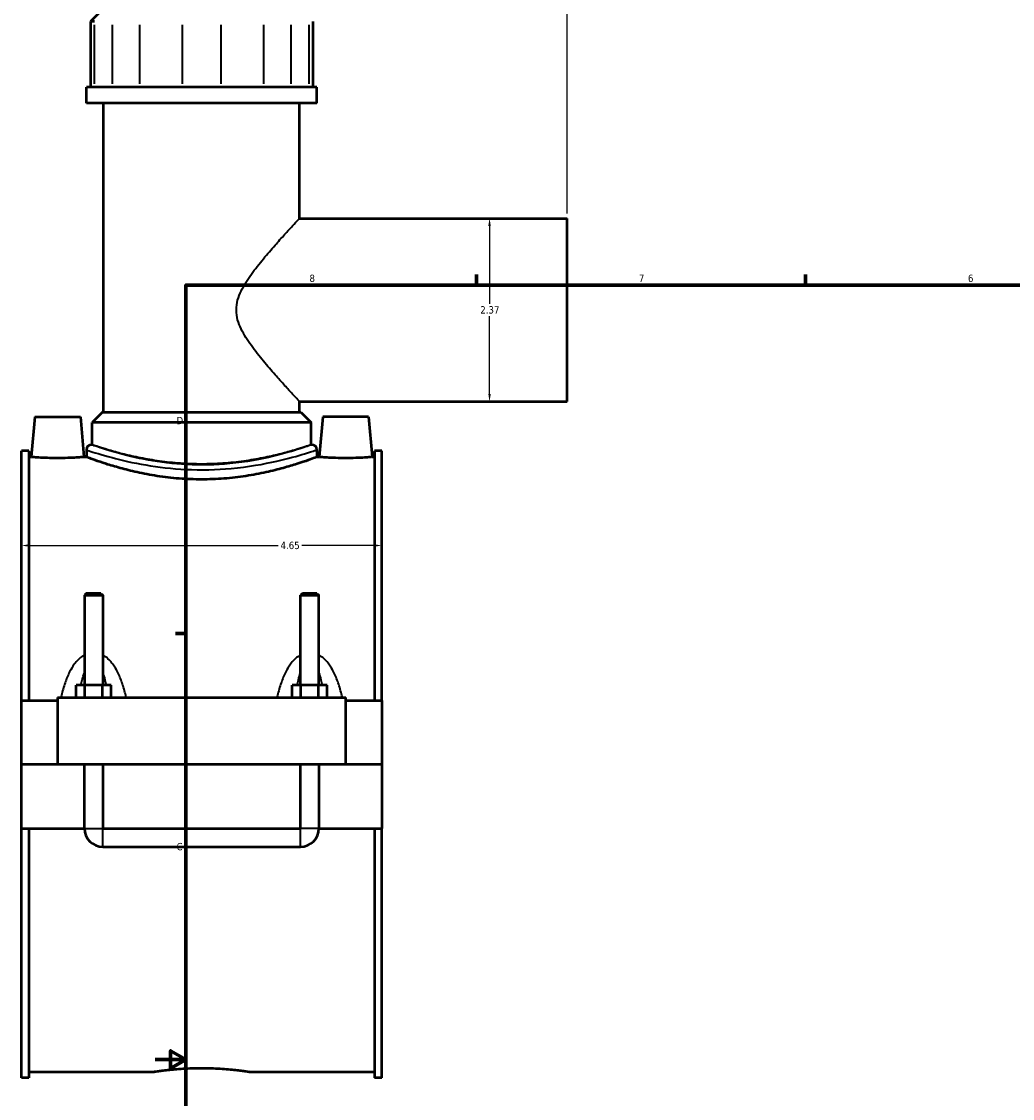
# Model space of a CAD drawing. Header units: inches. Extents: x -1.6 to 49.5, y -2.1 to 48.8.
# Tile 2 of 8: x -1.6 to 11.2, y 10.5 to 24.4. Entities that reach past the tile are written whole.
import ezdxf

# ---------------------------------------------------------------- set-up
doc = ezdxf.new("R2010")
doc.units = ezdxf.units.IN
doc.header["$MEASUREMENT"] = 0
for name, color, linetype, lineweight in [('Border (ANSI)', 7, 'Continuous', 70), ('Dimension (ANSI)', 7, 'Continuous', 25), ('Visible (ANSI)', 7, 'Continuous', 50), ('Visible Narrow (ANSI)', 7, 'Continuous', 35)]:
    doc.layers.add(name, color=color, linetype=linetype, lineweight=lineweight)
doc.styles.add('Note Text (ANSI)', font='tahoma.ttf')
doc.dimstyles.new('Default (ANSI)', dxfattribs={"dimtxt": 0.094488, "dimasz": 0.098425, "dimexe": 0.125, "dimexo": 0.0625, "dimgap": 0.031496, "dimtad": 0, "dimtih": 1, "dimtoh": 1, "dimrnd": 1e-08, "dimzin": 4, "dimdsep": 46, "dimtxsty": 'Note Text (ANSI)', "dimcen": 0.09, "dimdle": 0.393701, "dimclrd": 256, "dimclre": 256, "dimclrt": 5, "dimadec": 0, "dimazin": 1, "dimtfac": 1, "dimtofl": 0, "dimtmove": 0, "dimatfit": 3, "dimfxl": 1, "dimtolj": 1, "dimtzin": 4, "dimlwd": -1, "dimlwe": -1, "dimarcsym": 0})

# ---------------------------------------------------------------- blocks, each defined once
blk = doc.blocks.new('Borders Default Border')
at = {"layer": 'Border (ANSI)'}
for p, q in [((4.25, 21), (4.25, 21.134)), ((8.5, 21), (8.5, 21.134)), ((0.5, 16.5), (0.366, 16.5))]:
    blk.add_line(p, q, dxfattribs=at)
at = {"layer": 'Border (ANSI)', "flags": 128}
for points in [[(0.5, 1), (0.5, 21), (33.5, 21), (33.5, 1), (0.5, 1)], [(0.1, 11), (0.5, 11), (0.3, 11.115), (0.3, 10.885), (0.5, 11)]]:
    blk.add_lwpolyline(points, dxfattribs=at)
at = {"layer": 'Border (ANSI)', "color": 5, "true_color": 0x0000ff, "char_height": 0.0945, "attachment_point": 7, "style": 'Note Text (ANSI)'}
for s, insert in [('8', (2.094, 21.038)), ('7', (6.346, 21.04)), ('6', (10.595, 21.038)), ('D', (0.378, 19.203)), ('C', (0.378, 13.701))]:
    blk.add_mtext(s, dxfattribs=dict(at, insert=insert))
blk = doc.blocks.new('*D6')
at = {"layer": 'Defpoints', "color": 0, "transparency": 16777216}
for p in [(5.422, 25.9), (0.702, 25.088), (5.422, 21.861)]:
    blk.add_point(p, dxfattribs=at)
at = {"layer": 'Dimension (ANSI)', "transparency": 16777216}
for p, q in [((0.702, 25.151), (0.702, 26.025)), ((5.422, 21.924), (5.422, 26.025)), ((0.8, 25.9), (2.908, 25.9)), ((5.323, 25.9), (3.215, 25.9))]:
    blk.add_line(p, q, dxfattribs=at)
for points in [[(0.8, 25.917), (0.8, 25.884), (0.702, 25.9)], [(5.323, 25.917), (5.323, 25.884), (5.422, 25.9)]]:
    blk.add_solid(points, dxfattribs=at)
at = {"layer": 'Dimension (ANSI)', "color": 5, "transparency": 16777216, "insert": (2.94, 25.949), "char_height": 0.0945, "attachment_point": 1, "style": 'Note Text (ANSI)'}
blk.add_mtext('\\A1;4.72', dxfattribs=at)
blk = doc.blocks.new('*D7')
at = {"layer": 'Defpoints', "color": 0, "transparency": 16777216}
for p in [(3.027, 17.637), (-1.623, 17.248), (3.027, 17.248)]:
    blk.add_point(p, dxfattribs=at)
at = {"layer": 'Dimension (ANSI)', "transparency": 16777216}
for p, q in [((-1.525, 17.637), (1.689, 17.637)), ((2.928, 17.637), (1.995, 17.637))]:
    blk.add_line(p, q, dxfattribs=at)
for points in [[(-1.525, 17.654), (-1.525, 17.621), (-1.623, 17.637)], [(2.928, 17.654), (2.928, 17.621), (3.027, 17.637)]]:
    blk.add_solid(points, dxfattribs=at)
at = {"layer": 'Dimension (ANSI)', "color": 5, "transparency": 16777216, "insert": (1.72, 17.686), "char_height": 0.0945, "attachment_point": 1, "style": 'Note Text (ANSI)'}
blk.add_mtext('\\A1;4.65', dxfattribs=at)
blk = doc.blocks.new('*D9')
at = {"layer": 'Defpoints', "color": 0, "transparency": 16777216}
for p in [(4.419, 21.861), (4.419, 19.495), (4.419, 19.495)]:
    blk.add_point(p, dxfattribs=at)
at = {"layer": 'Dimension (ANSI)', "transparency": 16777216}
for p, q in [((4.419, 21.763), (4.419, 20.759)), ((4.419, 19.594), (4.419, 20.597))]:
    blk.add_line(p, q, dxfattribs=at)
for points in [[(4.403, 21.763), (4.435, 21.763), (4.419, 21.861)], [(4.403, 19.594), (4.435, 19.594), (4.419, 19.495)]]:
    blk.add_solid(points, dxfattribs=at)
at = {"layer": 'Dimension (ANSI)', "color": 5, "transparency": 16777216, "insert": (4.299, 20.727), "char_height": 0.0945, "attachment_point": 1, "style": 'Note Text (ANSI)'}
blk.add_mtext('\\A1;2.37', dxfattribs=at)

msp = doc.modelspace()

# ---------------------------------------------------------------- linework, layer by layer
at = {"layer": 'Visible (ANSI)'}
for p, q in [((-0.533, 24.6), (-0.732, 24.402)), ((-0.682, 24.402), (-0.732, 24.402)), ((-0.732, 24.402), (-0.732, 23.555)), ((2.136, 24.402), (2.136, 23.555)), ((2.19, 23.555), (-0.786, 23.555)), ((-0.786, 23.346), (-0.786, 23.555)), ((2.19, 23.346), (2.19, 23.555)), ((2.19, 23.346), (-0.786, 23.346)), ((-0.563, 19.357), (-0.563, 23.346)), ((1.967, 21.861), (1.967, 23.346)), ((1.967, 21.861), (5.422, 21.861)), ((5.422, 19.495), (5.422, 21.861)), ((1.967, 19.357), (1.967, 19.495)), ((1.967, 19.495), (5.422, 19.495)), ((-0.58, 19.357), (-0.712, 19.225)), ((-0.58, 19.357), (1.983, 19.357)), ((1.983, 19.357), (2.116, 19.225)), ((-1.453, 19.299), (-1.499, 18.78)), ((-1.453, 19.299), (-0.863, 19.299)), ((-0.863, 19.299), (-0.817, 18.78)), ((2.116, 19.225), (-0.712, 19.225)), ((-0.712, 18.938), (-0.712, 19.225)), ((2.116, 18.938), (2.116, 19.225)), ((2.267, 19.299), (2.221, 18.78)), ((2.857, 19.299), (2.267, 19.299)), ((2.857, 19.299), (2.903, 18.78)), ((-0.712, 18.938), (-0.72, 18.938)), ((2.124, 18.938), (2.116, 18.938)), ((-1.623, 15.638), (-1.623, 18.859)), ((-1.53, 18.859), (-1.623, 18.859)), ((-1.53, 18.859), (-1.53, 15.638)), ((-1.53, 18.78), (-1.499, 18.78)), ((-0.817, 18.78), (-0.786, 18.78)), ((-0.786, 18.872), (-0.786, 18.78)), ((2.19, 18.872), (2.19, 18.78)), ((2.19, 18.78), (2.221, 18.78)), ((2.903, 18.78), (2.934, 18.78)), ((2.934, 18.859), (2.934, 15.638)), ((3.027, 18.859), (2.934, 18.859)), ((3.027, 15.638), (3.027, 18.859)), ((-0.788, 17.018), (-0.811, 16.994)), ((-0.811, 16.994), (-0.575, 16.994)), ((-0.811, 16.994), (-0.811, 15.835)), ((-0.599, 17.018), (-0.788, 17.018)), ((-0.599, 17.018), (-0.575, 16.994)), ((-0.575, 16.994), (-0.575, 15.835)), ((2.002, 17.018), (1.979, 16.994)), ((1.979, 16.994), (2.215, 16.994)), ((1.979, 15.835), (1.979, 16.994)), ((2.191, 17.018), (2.002, 17.018)), ((2.191, 17.018), (2.215, 16.994)), ((2.215, 15.835), (2.215, 16.994)), ((-0.92, 15.677), (-0.92, 15.835)), ((-0.807, 15.835), (-0.92, 15.835)), ((-0.807, 15.677), (-0.807, 15.835)), ((-0.58, 15.835), (-0.807, 15.835)), ((-0.58, 15.677), (-0.58, 15.835)), ((-0.466, 15.835), (-0.58, 15.835)), ((-0.466, 15.677), (-0.466, 15.835)), ((1.87, 15.677), (1.87, 15.835)), ((1.983, 15.835), (1.87, 15.835)), ((1.983, 15.677), (1.983, 15.835)), ((2.21, 15.835), (1.983, 15.835)), ((2.21, 15.677), (2.21, 15.835)), ((2.324, 15.835), (2.21, 15.835)), ((2.324, 15.677), (2.324, 15.835)), ((-1.623, 15.638), (-1.158, 15.638)), ((-1.623, 14.813), (-1.623, 15.638)), ((-1.158, 15.677), (-1.158, 14.813)), ((-1.158, 15.677), (2.562, 15.677)), ((2.562, 14.813), (2.562, 15.677)), ((2.562, 15.638), (3.027, 15.638)), ((3.027, 15.638), (3.027, 14.813)), ((-1.623, 14.813), (-1.158, 14.813)), ((-1.623, 13.984), (-1.623, 14.809)), ((-0.811, 14.809), (-1.623, 14.809)), ((-1.158, 14.813), (2.562, 14.813)), ((-0.811, 14.813), (-0.811, 14.809)), ((-0.811, 13.984), (-0.811, 14.809)), ((-0.575, 14.813), (-0.575, 14.809)), ((-0.575, 14.809), (-0.575, 13.984)), ((1.979, 14.809), (-0.575, 14.809)), ((1.979, 14.809), (1.979, 14.813)), ((1.979, 13.984), (1.979, 14.809)), ((2.215, 14.809), (2.215, 14.813)), ((2.215, 14.809), (2.215, 13.984)), ((3.027, 14.809), (2.215, 14.809)), ((2.562, 14.813), (3.027, 14.813)), ((3.027, 14.809), (3.027, 13.984)), ((-1.623, 10.763), (-1.623, 13.984)), ((-1.623, 13.984), (-0.811, 13.984)), ((-1.53, 13.984), (-1.53, 10.763)), ((-0.575, 13.984), (1.979, 13.984)), ((2.215, 13.984), (3.027, 13.984)), ((2.934, 13.984), (2.934, 10.763)), ((3.027, 10.763), (3.027, 13.984)), ((-0.575, 13.748), (1.979, 13.748)), ((-1.53, 10.763), (-1.623, 10.763)), ((-1.53, 10.843), (0.085, 10.843)), ((1.319, 10.843), (2.934, 10.843)), ((3.027, 10.763), (2.934, 10.763))]:
    msp.add_line(p, q, dxfattribs=at)
for centre, radius, start, end in [((-0.72, 18.872), 0.0661, 90, 180), ((2.124, 18.872), 0.0661, 0, 90), ((-0.575, 13.984), 0.236, 180, 270), ((1.979, 13.984), 0.236, 270, 0)]:
    msp.add_arc(centre, radius, start, end, dxfattribs=at)
for points, knots in [([(-0.817, 18.78), (-0.817, 18.78), (-0.826, 18.779), (-0.861, 18.776), (-0.887, 18.774), (-0.947, 18.77), (-0.985, 18.768), (-1.07, 18.766), (-1.115, 18.765), (-1.201, 18.765), (-1.247, 18.766), (-1.331, 18.768), (-1.369, 18.77), (-1.43, 18.774), (-1.456, 18.776), (-1.49, 18.779), (-1.499, 18.78), (-1.499, 18.78)], [1.307237, 1.307237, 1.307237, 1.307237, 1.633904, 1.633904, 1.960572, 1.960572, 2.287523, 2.287523, 2.614474, 2.614474, 2.941426, 2.941426, 3.268377, 3.268377, 3.595044, 3.595044, 3.921712, 3.921712, 3.921712, 3.921712]), ([(2.19, 18.78), (2.19, 18.78), (2.181, 18.776), (2.143, 18.762), (2.114, 18.751), (2.038, 18.725), (1.99, 18.709), (1.881, 18.674), (1.82, 18.656), (1.689, 18.619), (1.614, 18.601), (1.453, 18.565), (1.365, 18.548), (1.182, 18.52), (1.087, 18.509), (0.894, 18.494), (0.796, 18.49), (0.607, 18.49), (0.51, 18.494), (0.317, 18.509), (0.221, 18.52), (0.038, 18.548), (-0.049, 18.565), (-0.211, 18.601), (-0.285, 18.619), (-0.416, 18.656), (-0.478, 18.674), (-0.587, 18.709), (-0.634, 18.725), (-0.71, 18.751), (-0.739, 18.762), (-0.777, 18.776), (-0.786, 18.78), (-0.786, 18.78)], [5.757008, 5.757008, 5.757008, 5.757008, 6.476358, 6.476358, 7.195709, 7.195709, 7.915059, 7.915059, 8.634409, 8.634409, 9.354311, 9.354311, 10.074212, 10.074212, 10.794114, 10.794114, 11.514016, 11.514016, 12.233917, 12.233917, 12.953819, 12.953819, 13.67372, 13.67372, 14.393622, 14.393622, 15.112972, 15.112972, 15.832323, 15.832323, 16.551673, 16.551673, 17.271023, 17.271023, 17.271023, 17.271023]), ([(2.903, 18.78), (2.903, 18.78), (2.894, 18.779), (2.859, 18.776), (2.833, 18.774), (2.773, 18.77), (2.735, 18.768), (2.65, 18.766), (2.605, 18.765), (2.562, 18.765), (2.519, 18.765), (2.473, 18.766), (2.389, 18.768), (2.351, 18.77), (2.29, 18.774), (2.264, 18.776), (2.23, 18.779), (2.221, 18.78), (2.221, 18.78)], [3.921712, 3.921712, 3.921712, 3.921712, 4.248379, 4.248379, 4.575046, 4.575046, 4.901997, 4.901997, 5.228949, 5.228949, 5.228949, 5.5559, 5.5559, 5.882851, 5.882851, 6.209519, 6.209519, 6.536186, 6.536186, 6.536186, 6.536186]), ([(0.085, 10.843), (0.085, 10.843), (0.088, 10.843), (0.104, 10.846), (0.116, 10.847), (0.147, 10.852), (0.167, 10.855), (0.212, 10.86), (0.238, 10.864), (0.293, 10.87), (0.324, 10.873), (0.391, 10.879), (0.427, 10.881), (0.503, 10.886), (0.543, 10.888), (0.623, 10.89), (0.663, 10.891), (0.741, 10.891), (0.781, 10.89), (0.861, 10.888), (0.9, 10.886), (0.976, 10.881), (1.013, 10.879), (1.08, 10.873), (1.111, 10.87), (1.166, 10.864), (1.191, 10.86), (1.237, 10.855), (1.256, 10.852), (1.288, 10.847), (1.3, 10.846), (1.315, 10.843), (1.319, 10.843), (1.319, 10.843)], [2.366712, 2.366712, 2.366712, 2.366712, 2.662549, 2.662549, 2.958385, 2.958385, 3.254221, 3.254221, 3.550057, 3.550057, 3.845899, 3.845899, 4.141741, 4.141741, 4.437583, 4.437583, 4.733425, 4.733425, 5.029267, 5.029267, 5.325109, 5.325109, 5.620951, 5.620951, 5.916793, 5.916793, 6.212629, 6.212629, 6.508465, 6.508465, 6.804301, 6.804301, 7.100137, 7.100137, 7.100137, 7.100137])]:
    msp.add_open_spline(points, degree=3, knots=knots, dxfattribs=at)
at = {"layer": 'Visible Narrow (ANSI)'}
for p, q in [((-0.682, 23.597), (-0.682, 24.359)), ((-0.455, 24.359), (-0.455, 23.597)), ((-0.097, 23.597), (-0.097, 24.359)), ((0.449, 24.359), (0.449, 23.597)), ((0.955, 23.597), (0.955, 24.359)), ((1.501, 24.359), (1.501, 23.597)), ((1.859, 23.597), (1.859, 24.359)), ((2.085, 24.359), (2.085, 23.597)), ((-0.81, 13.984), (-0.577, 13.984)), ((-0.575, 13.75), (-0.575, 13.983)), ((1.979, 13.75), (1.979, 13.983)), ((2.213, 13.984), (1.98, 13.984))]:
    msp.add_line(p, q, dxfattribs=at)
for points, knots in [([(1.967, 19.495), (1.967, 19.495), (1.959, 19.503), (1.928, 19.536), (1.905, 19.561), (1.847, 19.624), (1.812, 19.662), (1.735, 19.747), (1.693, 19.793), (1.603, 19.895), (1.552, 19.955), (1.447, 20.081), (1.394, 20.148), (1.294, 20.287), (1.248, 20.359), (1.194, 20.472), (1.178, 20.511), (1.156, 20.591), (1.15, 20.633), (1.15, 20.723), (1.156, 20.765), (1.178, 20.846), (1.194, 20.884), (1.248, 20.997), (1.294, 21.069), (1.394, 21.208), (1.447, 21.275), (1.552, 21.402), (1.603, 21.461), (1.693, 21.563), (1.735, 21.61), (1.812, 21.695), (1.847, 21.733), (1.905, 21.795), (1.928, 21.82), (1.959, 21.853), (1.967, 21.861), (1.967, 21.861)], [5.17571, 5.17571, 5.17571, 5.17571, 5.788045, 5.788045, 6.400379, 6.400379, 7.012714, 7.012714, 7.625049, 7.625049, 8.306642, 8.306642, 8.988234, 8.988234, 9.669827, 9.669827, 10.010623, 10.010623, 10.35142, 10.35142, 10.692216, 10.692216, 11.033013, 11.033013, 11.714605, 11.714605, 12.396198, 12.396198, 13.077791, 13.077791, 13.690126, 13.690126, 14.30246, 14.30246, 14.914795, 14.914795, 15.52713, 15.52713, 15.52713, 15.52713]), ([(2.124, 18.938), (2.124, 18.938), (2.121, 18.937), (2.094, 18.928), (2.045, 18.91), (1.886, 18.859), (1.769, 18.824), (1.468, 18.751), (1.274, 18.715), (0.886, 18.677), (0.695, 18.672), (0.335, 18.691), (0.167, 18.712), (-0.146, 18.769), (-0.288, 18.804), (-0.538, 18.875), (-0.636, 18.909), (-0.708, 18.934), (-0.72, 18.938), (-0.72, 18.938)], [17.256123, 17.256123, 17.256123, 17.256123, 17.685432, 17.685432, 18.967156, 18.967156, 20.408642, 20.408642, 22.065775, 22.065775, 23.501924, 23.501924, 24.847355, 24.847355, 26.270964, 26.270964, 27.941283, 27.941283, 28.760193, 28.760193, 28.760193, 28.760193]), ([(2.116, 18.938), (2.116, 18.938), (2.107, 18.935), (2.071, 18.923), (2.043, 18.914), (1.971, 18.891), (1.926, 18.877), (1.822, 18.847), (1.764, 18.831), (1.639, 18.8), (1.569, 18.784), (1.415, 18.753), (1.332, 18.739), (1.158, 18.714), (1.067, 18.705), (0.884, 18.692), (0.791, 18.689), (0.612, 18.689), (0.52, 18.692), (0.337, 18.705), (0.246, 18.714), (0.072, 18.739), (-0.011, 18.753), (-0.165, 18.784), (-0.235, 18.8), (-0.36, 18.831), (-0.419, 18.847), (-0.522, 18.877), (-0.567, 18.891), (-0.64, 18.914), (-0.667, 18.923), (-0.703, 18.935), (-0.712, 18.938), (-0.712, 18.938)], [5.458873, 5.458873, 5.458873, 5.458873, 6.141054, 6.141054, 6.823236, 6.823236, 7.505417, 7.505417, 8.187599, 8.187599, 8.870135, 8.870135, 9.552672, 9.552672, 10.235209, 10.235209, 10.917746, 10.917746, 11.600282, 11.600282, 12.282819, 12.282819, 12.965356, 12.965356, 13.647893, 13.647893, 14.330074, 14.330074, 15.012256, 15.012256, 15.694437, 15.694437, 16.376618, 16.376618, 16.376618, 16.376618]), ([(-0.786, 18.872), (-0.786, 18.872), (-0.774, 18.868), (-0.698, 18.843), (-0.596, 18.81), (-0.334, 18.74), (-0.185, 18.705), (0.142, 18.65), (0.318, 18.629), (0.694, 18.611), (0.894, 18.615), (1.301, 18.652), (1.503, 18.688), (1.819, 18.76), (1.941, 18.794), (2.108, 18.845), (2.159, 18.862), (2.187, 18.871), (2.19, 18.872), (2.19, 18.872)], [-28.760193, -28.760193, -28.760193, -28.760193, -27.941283, -27.941283, -26.270964, -26.270964, -24.847355, -24.847355, -23.501924, -23.501924, -22.065775, -22.065775, -20.408642, -20.408642, -18.967156, -18.967156, -17.685432, -17.685432, -17.256123, -17.256123, -17.256123, -17.256123]), ([(-0.811, 16.225), (-0.818, 16.221), (-0.824, 16.218), (-0.853, 16.199), (-0.874, 16.181), (-0.911, 16.144), (-0.927, 16.124), (-0.965, 16.072), (-0.985, 16.039), (-1.025, 15.96), (-1.044, 15.913), (-1.08, 15.811), (-1.095, 15.756), (-1.11, 15.692), (-1.112, 15.685), (-1.114, 15.677)], [-2.36167, -2.36167, -2.36167, -2.36167, -2.304165, -2.304165, -2.099394, -2.099394, -1.90878, -1.90878, -1.623189, -1.623189, -1.251919, -1.251919, -0.83598, -0.83598, -0.781638, -0.781638, -0.781638, -0.781638]), ([(-0.273, 15.677), (-0.274, 15.685), (-0.276, 15.692), (-0.291, 15.756), (-0.307, 15.811), (-0.342, 15.913), (-0.361, 15.96), (-0.402, 16.039), (-0.421, 16.072), (-0.459, 16.124), (-0.475, 16.144), (-0.512, 16.181), (-0.533, 16.199), (-0.562, 16.218), (-0.568, 16.221), (-0.575, 16.225)], [-4.568716, -4.568716, -4.568716, -4.568716, -4.514374, -4.514374, -4.098436, -4.098436, -3.727166, -3.727166, -3.441574, -3.441574, -3.250961, -3.250961, -3.04619, -3.04619, -2.988684, -2.988684, -2.988684, -2.988684]), ([(1.979, 16.225), (1.972, 16.221), (1.966, 16.218), (1.937, 16.199), (1.916, 16.181), (1.879, 16.144), (1.863, 16.124), (1.825, 16.072), (1.805, 16.039), (1.765, 15.96), (1.746, 15.913), (1.71, 15.811), (1.695, 15.756), (1.68, 15.692), (1.678, 15.685), (1.676, 15.677)], [-2.36167, -2.36167, -2.36167, -2.36167, -2.304165, -2.304165, -2.099394, -2.099394, -1.908781, -1.908781, -1.623189, -1.623189, -1.251919, -1.251919, -0.83598, -0.83598, -0.781638, -0.781638, -0.781638, -0.781638]), ([(2.517, 15.677), (2.516, 15.685), (2.514, 15.692), (2.499, 15.756), (2.483, 15.811), (2.448, 15.913), (2.429, 15.96), (2.388, 16.039), (2.369, 16.072), (2.331, 16.124), (2.315, 16.144), (2.278, 16.181), (2.257, 16.199), (2.228, 16.218), (2.222, 16.221), (2.215, 16.225)], [-4.568716, -4.568716, -4.568716, -4.568716, -4.514374, -4.514374, -4.098435, -4.098435, -3.727166, -3.727166, -3.441574, -3.441574, -3.250961, -3.250961, -3.04619, -3.04619, -2.988684, -2.988684, -2.988684, -2.988684]), ([(-0.855, 15.835), (-0.85, 15.859), (-0.845, 15.882), (-0.831, 15.936), (-0.822, 15.966), (-0.811, 15.994)], [1.4156837, 1.4156837, 1.4156837, 1.4156837, 1.6231886, 1.6231886, 1.9038075, 1.9038075, 1.9038075, 1.9038075]), ([(-0.575, 15.994), (-0.565, 15.966), (-0.556, 15.936), (-0.541, 15.882), (-0.536, 15.859), (-0.531, 15.835)], [3.4465472, 3.4465472, 3.4465472, 3.4465472, 3.7271661, 3.7271661, 3.9346709, 3.9346709, 3.9346709, 3.9346709]), ([(1.935, 15.835), (1.94, 15.859), (1.945, 15.882), (1.959, 15.936), (1.968, 15.966), (1.979, 15.994)], [1.4156837, 1.4156837, 1.4156837, 1.4156837, 1.6231887, 1.6231887, 1.9038075, 1.9038075, 1.9038075, 1.9038075]), ([(2.215, 15.994), (2.225, 15.966), (2.234, 15.936), (2.249, 15.882), (2.254, 15.859), (2.259, 15.835)], [3.4465472, 3.4465472, 3.4465472, 3.4465472, 3.727166, 3.727166, 3.9346709, 3.9346709, 3.9346709, 3.9346709])]:
    msp.add_open_spline(points, degree=3, knots=knots, dxfattribs=at)

# ---------------------------------------------------------------- block references
msp.add_blockref('Borders Default Border', (0, 0))

# ---------------------------------------------------------------- dimensions: what is measured, and where the dimension line sits
at = {"layer": 'Dimension (ANSI)'}
for base, p1, p2, angle, override, picture, middle in [((5.422, 25.9), (0.702, 25.088), (5.422, 21.861), 180, {"dimgap": 0.031496, "dimtih": 0, "dimtoh": 0, "dimdec": 2, "dimtol": 0, "dimlim": 0, "dimtp": 0, "dimtm": 0, "dimtdec": 2, "dimatfit": 1}, '*D6', (3.062, 25.9)), ((4.419, 19.495), (4.419, 21.861), (4.419, 19.495), 270, {"dimgap": 0.031496, "dimdec": 2, "dimse1": 1, "dimse2": 1, "dimtol": 0, "dimlim": 0, "dimtp": 0, "dimtm": 0, "dimtdec": 2, "dimatfit": 1}, '*D9', (4.419, 20.678)), ((3.027, 17.637), (-1.623, 17.248), (3.027, 17.248), 180, {"dimgap": 0.031496, "dimtih": 0, "dimtoh": 0, "dimdec": 2, "dimse1": 1, "dimse2": 1, "dimtol": 0, "dimlim": 0, "dimtp": 0, "dimtm": 0, "dimtdec": 2, "dimatfit": 1}, '*D7', (1.842, 17.637))]:
    dim = msp.add_linear_dim(base=base, p1=p1, p2=p2, angle=angle, dimstyle='Default (ANSI)', override=override, dxfattribs=at)
    dim.commit()
    dim.dimension.update_dxf_attribs({"geometry": picture, "text_midpoint": middle, "dimtype": 160})

doc.saveas('drawing.dxf')
